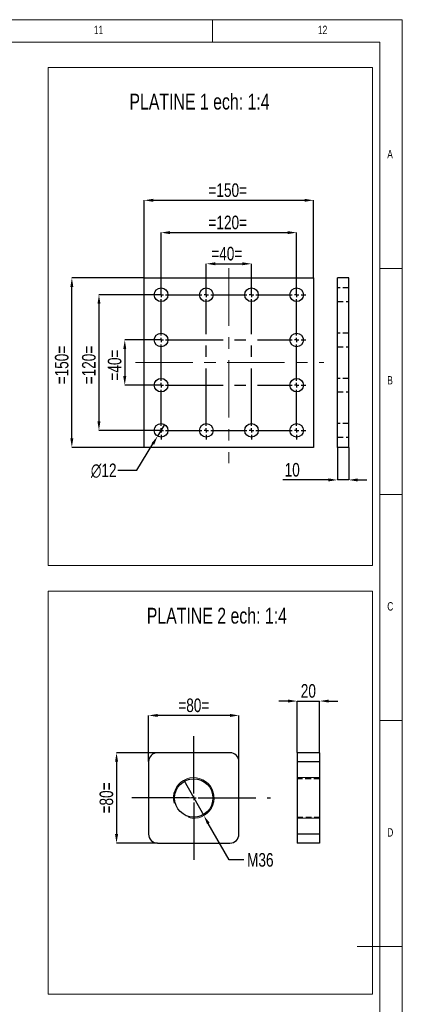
# Model space of a CAD drawing. Header units: millimetres. Extents: x 5 to 589, y 5 to 415.
# Tile 6 of 6: x 504 to 589, y 197 to 415. Entities that reach past the tile are written whole.
import ezdxf

# ---------------------------------------------------------------- set-up
doc = ezdxf.new("R2010")
doc.units = ezdxf.units.MM
doc.header["$PDSIZE"] = -1
doc.linetypes.add('CENTERX2', pattern=[20.32, 12.7, -2.54, 2.54, -2.54])
doc.linetypes.add('HIDDEN', pattern=[1.905, 1.27, -0.635])
for name, color, linetype in [('COTES', 1, 'Continuous'), ('NOTES', 6, 'Continuous'), ('TRAIT-FINS', 9, 'Continuous'), ('TRAIT-MIXTES', 3, 'CENTERX2'), ('TRAIT-TIRET', 2, 'HIDDEN')]:
    doc.layers.add(name, color=color, linetype=linetype)
doc.layers.add('TRAIT-FORT', color=4, linetype='Continuous', lineweight=25)
doc.styles.add('SLDTEXTSTYLE0', font='TXT', dxfattribs={"width": 0.75})
doc.dimstyles.new('SLDDIMSTYLE1', dxfattribs={"dimtxt": 3, "dimasz": 2, "dimexe": 0, "dimexo": 0.0625, "dimgap": 0.75, "dimtad": 1, "dimlfac": 4, "dimrnd": 1e-09, "dimzin": 12, "dimdsep": 46, "dimtxsty": 'SLDTEXTSTYLE0', "dimsah": 1, "dimcen": 0.09, "dimadec": 0, "dimazin": 3, "dimtfac": 1, "dimtofl": 0, "dimtmove": 0, "dimatfit": 3, "dimfxl": 1, "dimfrac": 2, "dimtolj": 1, "dimtzin": 12, "dimarcsym": 0})
doc.dimstyles.new('SLDDIMSTYLE2', dxfattribs={"dimtxt": 3, "dimasz": 2, "dimexe": 0, "dimexo": 0.0625, "dimgap": 0.75, "dimtad": 1, "dimlfac": 4, "dimrnd": 1e-09, "dimzin": 12, "dimdsep": 46, "dimtxsty": 'SLDTEXTSTYLE0', "dimsah": 1, "dimcen": 0.09, "dimadec": 0, "dimazin": 3, "dimtfac": 1, "dimtmove": 0, "dimatfit": 0, "dimfxl": 1, "dimfrac": 2, "dimtolj": 1, "dimtzin": 12, "dimarcsym": 0})
doc.dimstyles.new('SLDDIMSTYLE3', dxfattribs={"dimtxt": 3, "dimasz": 2, "dimexe": 0, "dimexo": 0.0625, "dimgap": 0.75, "dimtad": 0, "dimtih": 1, "dimtoh": 1, "dimlfac": 4, "dimrnd": 1e-09, "dimzin": 12, "dimdsep": 46, "dimtxsty": 'SLDTEXTSTYLE0', "dimblk1": 'NONE', "dimsah": 1, "dimcen": 0, "dimadec": 0, "dimazin": 3, "dimtfac": 1, "dimtmove": 0, "dimatfit": 3, "dimldrblk": 'NONE', "dimfxl": 1, "dimfrac": 2, "dimtolj": 1, "dimtzin": 12, "dimarcsym": 0})
doc.dimstyles.new('SLDDIMSTYLE4', dxfattribs={"dimtxt": 3, "dimasz": 2, "dimexe": 0, "dimexo": 0.0625, "dimgap": 0.75, "dimtad": 0, "dimtih": 1, "dimtoh": 1, "dimlfac": 4, "dimrnd": 1e-09, "dimzin": 12, "dimdsep": 46, "dimtxsty": 'SLDTEXTSTYLE0', "dimblk1": 'NONE', "dimsah": 1, "dimcen": 0, "dimadec": 0, "dimazin": 3, "dimtfac": 1, "dimtmove": 0, "dimatfit": 3, "dimldrblk": 'NONE', "dimfxl": 1, "dimfrac": 2, "dimtolj": 1, "dimtzin": 12, "dimarcsym": 0})

# ---------------------------------------------------------------- blocks, each defined once
blk = doc.blocks.new('_D')
at = {"layer": 'COTES', "color": 0, "lineweight": -2, "transparency": 16777216}
for p, q in [((531.87, 357.97), (531.87, 375.05)), ((533.87, 375.05), (567.37, 375.05)), ((569.37, 357.97), (569.37, 375.05))]:
    blk.add_line(p, q, dxfattribs=at)
at = {"layer": 'COTES', "color": 0, "transparency": 16777216}
for points in [[(533.87, 375.38), (533.87, 374.72), (531.87, 375.05)], [(567.37, 375.38), (567.37, 374.72), (569.37, 375.05)]]:
    blk.add_solid(points, dxfattribs=at)
at = {"layer": 'Defpoints', "color": 0, "transparency": 16777216}
for p in [(569.37, 375.05), (531.87, 357.91), (569.37, 357.91)]:
    blk.add_point(p, dxfattribs=at)
at = {"layer": 'COTES', "color": 0, "transparency": 16777216, "insert": (550.37, 378.8), "char_height": 3, "attachment_point": 2, "style": 'SLDTEXTSTYLE0'}
blk.add_mtext('\\A1;=150=', dxfattribs=at)
blk = doc.blocks.new('_D_1')
at = {"layer": 'COTES', "color": 0, "lineweight": -2, "transparency": 16777216}
for p, q in [((531.81, 357.91), (515.87, 357.91)), ((515.87, 322.41), (515.87, 355.91)), ((531.81, 320.41), (515.87, 320.41))]:
    blk.add_line(p, q, dxfattribs=at)
at = {"layer": 'COTES', "color": 0, "transparency": 16777216}
for points in [[(515.54, 355.91), (516.2, 355.91), (515.87, 357.91)], [(515.54, 322.41), (516.2, 322.41), (515.87, 320.41)]]:
    blk.add_solid(points, dxfattribs=at)
at = {"layer": 'Defpoints', "color": 0, "transparency": 16777216}
for p in [(515.87, 357.91), (531.87, 357.91), (531.87, 320.41)]:
    blk.add_point(p, dxfattribs=at)
at = {"layer": 'COTES', "color": 0, "transparency": 16777216, "insert": (512.12, 338.61), "char_height": 3, "attachment_point": 2, "rotation": 90, "style": 'SLDTEXTSTYLE0'}
blk.add_mtext('\\A1;=150=', dxfattribs=at)
blk = doc.blocks.new('_D_2')
at = {"layer": 'COTES', "color": 0, "lineweight": -2, "transparency": 16777216}
for p, q in [((545.62, 354.22), (545.62, 361.01)), ((547.62, 361.01), (553.62, 361.01)), ((555.62, 354.22), (555.62, 361.01))]:
    blk.add_line(p, q, dxfattribs=at)
at = {"layer": 'COTES', "color": 0, "transparency": 16777216}
for points in [[(547.62, 361.34), (547.62, 360.68), (545.62, 361.01)], [(553.62, 361.34), (553.62, 360.68), (555.62, 361.01)]]:
    blk.add_solid(points, dxfattribs=at)
at = {"layer": 'Defpoints', "color": 0, "transparency": 16777216}
for p in [(555.62, 361.01), (545.62, 354.16), (555.62, 354.16)]:
    blk.add_point(p, dxfattribs=at)
at = {"layer": 'COTES', "color": 0, "transparency": 16777216, "insert": (550.16, 364.76), "char_height": 3, "attachment_point": 2, "style": 'SLDTEXTSTYLE0'}
blk.add_mtext('\\A1;=40=', dxfattribs=at)
blk = doc.blocks.new('_D_3')
at = {"layer": 'COTES', "color": 0, "lineweight": -2, "transparency": 16777216}
for p, q in [((535.62, 354.22), (535.62, 367.91)), ((537.62, 367.91), (563.62, 367.91)), ((565.62, 354.22), (565.62, 367.91))]:
    blk.add_line(p, q, dxfattribs=at)
at = {"layer": 'COTES', "color": 0, "transparency": 16777216}
for points in [[(537.62, 368.24), (537.62, 367.57), (535.62, 367.91)], [(563.62, 368.24), (563.62, 367.57), (565.62, 367.91)]]:
    blk.add_solid(points, dxfattribs=at)
at = {"layer": 'Defpoints', "color": 0, "transparency": 16777216}
for p in [(565.62, 367.91), (535.62, 354.16), (565.62, 354.16)]:
    blk.add_point(p, dxfattribs=at)
at = {"layer": 'COTES', "color": 0, "transparency": 16777216, "insert": (550.37, 371.66), "char_height": 3, "attachment_point": 2, "style": 'SLDTEXTSTYLE0'}
blk.add_mtext('\\A1;=120=', dxfattribs=at)
blk = doc.blocks.new('_D_4')
at = {"layer": 'COTES', "color": 0, "lineweight": -2, "transparency": 16777216}
for p, q in [((535.56, 344.16), (527.58, 344.16)), ((527.58, 342.16), (527.58, 336.16)), ((535.56, 334.16), (527.58, 334.16))]:
    blk.add_line(p, q, dxfattribs=at)
at = {"layer": 'COTES', "color": 0, "transparency": 16777216}
for points in [[(527.25, 342.16), (527.91, 342.16), (527.58, 344.16)], [(527.25, 336.16), (527.91, 336.16), (527.58, 334.16)]]:
    blk.add_solid(points, dxfattribs=at)
at = {"layer": 'Defpoints', "color": 0, "transparency": 16777216}
for p in [(535.62, 344.16), (527.58, 334.16), (535.62, 334.16)]:
    blk.add_point(p, dxfattribs=at)
at = {"layer": 'COTES', "color": 0, "transparency": 16777216, "insert": (523.83, 338.61), "char_height": 3, "attachment_point": 2, "rotation": 90, "style": 'SLDTEXTSTYLE0'}
blk.add_mtext('\\A1;=40=', dxfattribs=at)
blk = doc.blocks.new('_D_5')
at = {"layer": 'COTES', "color": 0, "lineweight": -2, "transparency": 16777216}
for p, q in [((535.56, 354.16), (521.87, 354.16)), ((521.87, 352.16), (521.87, 326.16)), ((535.56, 324.16), (521.87, 324.16))]:
    blk.add_line(p, q, dxfattribs=at)
at = {"layer": 'COTES', "color": 0, "transparency": 16777216}
for points in [[(521.54, 352.16), (522.2, 352.16), (521.87, 354.16)], [(521.54, 326.16), (522.2, 326.16), (521.87, 324.16)]]:
    blk.add_solid(points, dxfattribs=at)
at = {"layer": 'Defpoints', "color": 0, "transparency": 16777216}
for p in [(535.62, 354.16), (521.87, 324.16), (535.62, 324.16)]:
    blk.add_point(p, dxfattribs=at)
at = {"layer": 'COTES', "color": 0, "transparency": 16777216, "insert": (518.12, 338.61), "char_height": 3, "attachment_point": 2, "rotation": 90, "style": 'SLDTEXTSTYLE0'}
blk.add_mtext('\\A1;=120=', dxfattribs=at)
blk = doc.blocks.new('_D_6')
at = {"layer": 'COTES', "color": 0, "lineweight": -2, "transparency": 16777216}
for p, q in [((536.4, 325.44), (534.84, 322.88)), ((530.25, 315.33), (533.8, 321.17)), ((526.08, 315.33), (530.25, 315.33))]:
    blk.add_line(p, q, dxfattribs=at)
at = {"layer": 'COTES', "color": 0, "transparency": 16777216}
blk.add_solid([(533.52, 321.34), (534.09, 320.99), (534.84, 322.88)], dxfattribs=at)
at = {"layer": 'Defpoints', "color": 0, "transparency": 16777216}
for p in [(536.4, 325.44), (534.84, 322.88)]:
    blk.add_point(p, dxfattribs=at)
at = {"layer": 'COTES', "color": 0, "transparency": 16777216, "insert": (520.08, 316.83), "char_height": 3, "attachment_point": 1, "style": 'SLDTEXTSTYLE0'}
blk.add_mtext('\\A1;∅12', dxfattribs=at)
blk = doc.blocks.new('_None')
blk = doc.blocks.new('SW_CENTERMARKSYMBOL_0')
at = {"layer": 'TRAIT-MIXTES', "color": 0}
for p, q in [((-1, 0), (-2, 0)), ((0, 0), (-0.5, 0)), ((0, 1), (0, 2)), ((0, 0), (0, 0.5)), ((0, 0), (0, -0.5)), ((0, 0), (0.5, 0)), ((1, 0), (9, 0)), ((10, 0), (9.5, 0)), ((10, 1), (10, 2)), ((10, 0), (10, 0.5)), ((10, 0), (10, -0.5)), ((10, 0), (10.5, 0)), ((11, 0), (19, 0)), ((20, 0), (19.5, 0)), ((20, 1), (20, 2)), ((20, 0), (20, 0.5)), ((20, 0), (20, -0.5)), ((20, 0), (20.5, 0)), ((21, 0), (29, 0)), ((30, 0), (29.5, 0)), ((30, 1), (30, 2)), ((30, 0), (30, 0.5)), ((30, 0), (30, -0.5)), ((30, 0), (30.5, 0)), ((31, 0), (32, 0)), ((0, -9), (0, -1)), ((10, -29), (10, -1)), ((20, -29), (20, -1)), ((30, -9), (30, -1)), ((-1, -10), (-2, -10)), ((0, -10), (-0.5, -10)), ((0, -10), (0, -9.5)), ((0, -10), (0, -10.5)), ((0, -10), (0.5, -10)), ((1, -10), (29, -10)), ((30, -10), (29.5, -10)), ((30, -10), (30, -9.5)), ((30, -10), (30, -10.5)), ((30, -10), (30.5, -10)), ((31, -10), (32, -10)), ((0, -19), (0, -11)), ((30, -19), (30, -11)), ((0, -20), (0, -19.5)), ((30, -20), (30, -19.5)), ((-1, -20), (-2, -20)), ((0, -20), (-0.5, -20)), ((0, -20), (0, -20.5)), ((0, -20), (0.5, -20)), ((0, -29), (0, -21)), ((1, -20), (29, -20)), ((30, -20), (29.5, -20)), ((30, -20), (30, -20.5)), ((30, -20), (30.5, -20)), ((30, -29), (30, -21)), ((31, -20), (32, -20)), ((-1, -30), (-2, -30)), ((0, -30), (-0.5, -30)), ((0, -30), (0, -29.5)), ((0, -30), (0, -30.5)), ((0, -30), (0.5, -30)), ((1, -30), (9, -30)), ((10, -30), (9.5, -30)), ((10, -30), (10, -29.5)), ((10, -30), (10, -30.5)), ((10, -30), (10.5, -30)), ((11, -30), (19, -30)), ((20, -30), (19.5, -30)), ((20, -30), (20, -29.5)), ((20, -30), (20, -30.5)), ((20, -30), (20.5, -30)), ((21, -30), (29, -30)), ((30, -30), (29.5, -30)), ((30, -30), (30, -29.5)), ((30, -30), (30, -30.5)), ((30, -30), (30.5, -30)), ((31, -30), (32, -30)), ((0, -31), (0, -32)), ((10, -31), (10, -32)), ((20, -31), (20, -32)), ((30, -31), (30, -32))]:
    blk.add_line(p, q, dxfattribs=at)
blk = doc.blocks.new('_D_7')
at = {"layer": 'COTES', "color": 0, "lineweight": -2, "transparency": 16777216}
for p, q in [((574.64, 320.35), (574.64, 313.2)), ((577.14, 320.35), (577.14, 313.2)), ((572.64, 313.2), (562.58, 313.2)), ((577.14, 313.2), (574.64, 313.2)), ((579.14, 313.2), (581.14, 313.2))]:
    blk.add_line(p, q, dxfattribs=at)
at = {"layer": 'COTES', "color": 0, "transparency": 16777216}
for points in [[(572.64, 313.54), (572.64, 312.87), (574.64, 313.2)], [(579.14, 313.54), (579.14, 312.87), (577.14, 313.2)]]:
    blk.add_solid(points, dxfattribs=at)
at = {"layer": 'Defpoints', "color": 0, "transparency": 16777216}
for p in [(574.64, 320.41), (577.14, 320.41), (577.14, 313.2)]:
    blk.add_point(p, dxfattribs=at)
at = {"layer": 'COTES', "color": 0, "transparency": 16777216, "insert": (564.64, 316.95), "char_height": 3, "attachment_point": 2, "style": 'SLDTEXTSTYLE0'}
blk.add_mtext('\\A1;10', dxfattribs=at)
blk = doc.blocks.new('_D_9')
at = {"layer": 'COTES', "color": 0, "lineweight": -2, "transparency": 16777216}
for p, q in [((532.86, 250.92), (532.86, 261.11)), ((550.86, 261.11), (534.86, 261.11)), ((552.86, 250.92), (552.86, 261.11))]:
    blk.add_line(p, q, dxfattribs=at)
at = {"layer": 'COTES', "color": 0, "transparency": 16777216}
for points in [[(534.86, 261.44), (534.86, 260.78), (532.86, 261.11)], [(550.86, 261.44), (550.86, 260.78), (552.86, 261.11)]]:
    blk.add_solid(points, dxfattribs=at)
at = {"layer": 'Defpoints', "color": 0, "transparency": 16777216}
for p in [(532.86, 261.11), (532.86, 250.86), (552.86, 250.86)]:
    blk.add_point(p, dxfattribs=at)
at = {"layer": 'COTES', "color": 0, "transparency": 16777216, "insert": (542.86, 264.86), "char_height": 3, "attachment_point": 2, "style": 'SLDTEXTSTYLE0'}
blk.add_mtext('\\A1;=80=', dxfattribs=at)
blk = doc.blocks.new('_D_10')
at = {"layer": 'COTES', "color": 0, "lineweight": -2, "transparency": 16777216}
for p, q in [((534.79, 252.86), (525.76, 252.86)), ((525.76, 250.86), (525.76, 234.86)), ((534.79, 232.86), (525.76, 232.86))]:
    blk.add_line(p, q, dxfattribs=at)
at = {"layer": 'COTES', "color": 0, "transparency": 16777216}
for points in [[(525.43, 250.86), (526.1, 250.86), (525.76, 252.86)], [(525.43, 234.86), (526.1, 234.86), (525.76, 232.86)]]:
    blk.add_solid(points, dxfattribs=at)
at = {"layer": 'Defpoints', "color": 0, "transparency": 16777216}
for p in [(534.86, 252.86), (525.76, 232.86), (534.86, 232.86)]:
    blk.add_point(p, dxfattribs=at)
at = {"layer": 'COTES', "color": 0, "transparency": 16777216, "insert": (522.01, 242.86), "char_height": 3, "attachment_point": 2, "rotation": 90, "style": 'SLDTEXTSTYLE0'}
blk.add_mtext('\\A1;=80=', dxfattribs=at)
blk = doc.blocks.new('_D_11')
at = {"layer": 'COTES', "color": 0, "lineweight": -2, "transparency": 16777216}
for p, q in [((540.63, 246.77), (545.08, 238.95)), ((550.65, 229.16), (546.07, 237.21)), ((553.9, 229.16), (550.65, 229.16))]:
    blk.add_line(p, q, dxfattribs=at)
at = {"layer": 'COTES', "color": 0, "transparency": 16777216}
blk.add_solid([(546.36, 237.37), (545.78, 237.05), (545.08, 238.95)], dxfattribs=at)
at = {"layer": 'Defpoints', "color": 0, "transparency": 16777216}
for p in [(540.63, 246.77), (545.08, 238.95)]:
    blk.add_point(p, dxfattribs=at)
at = {"layer": 'COTES', "color": 0, "transparency": 16777216, "insert": (554.65, 230.66), "char_height": 3, "attachment_point": 1, "style": 'SLDTEXTSTYLE0'}
blk.add_mtext('\\A1;M36', dxfattribs=at)
blk = doc.blocks.new('SW_CENTERMARKSYMBOL_1')
at = {"layer": 'TRAIT-MIXTES', "color": 0}
for p, q in [((0, 1), (0, 14.11)), ((-1, 0), (-15.73, 0)), ((0, 0), (-0.5, 0)), ((0, 0), (0, 0.5)), ((0, 0), (0, -0.5)), ((0, 0), (0.5, 0)), ((1, 0), (17, 0)), ((0, -1), (0, -14.41))]:
    blk.add_line(p, q, dxfattribs=at)
blk = doc.blocks.new('SW_CENTERMARKSYMBOL_2')
at = {"layer": 'TRAIT-MIXTES', "color": 0}
for p, q in [((0, 1), (0, 4.75)), ((-1, 0), (-4.75, 0)), ((0, 0), (-0.5, 0)), ((0, 0), (0, 0.5)), ((0, 0), (0, -0.5)), ((0, 0), (0.5, 0)), ((1, 0), (4.75, 0)), ((0, -1), (0, -4.75))]:
    blk.add_line(p, q, dxfattribs=at)
blk = doc.blocks.new('_D_12')
at = {"layer": 'COTES', "color": 0, "lineweight": -2, "transparency": 16777216}
for p, q in [((563.71, 264.29), (561.71, 264.29)), ((565.71, 252.92), (565.71, 264.29)), ((565.71, 264.29), (570.71, 264.29)), ((570.71, 252.92), (570.71, 264.29)), ((572.71, 264.29), (574.71, 264.29))]:
    blk.add_line(p, q, dxfattribs=at)
at = {"layer": 'COTES', "color": 0, "transparency": 16777216}
for points in [[(563.71, 264.62), (563.71, 263.96), (565.71, 264.29)], [(572.71, 264.62), (572.71, 263.96), (570.71, 264.29)]]:
    blk.add_solid(points, dxfattribs=at)
at = {"layer": 'Defpoints', "color": 0, "transparency": 16777216}
for p in [(570.71, 264.29), (565.71, 252.86), (570.71, 252.86)]:
    blk.add_point(p, dxfattribs=at)
at = {"layer": 'COTES', "color": 0, "transparency": 16777216, "insert": (568.21, 268.04), "char_height": 3, "attachment_point": 2, "style": 'SLDTEXTSTYLE0'}
blk.add_mtext('\\A1;20', dxfattribs=at)

msp = doc.modelspace()

# ---------------------------------------------------------------- linework, layer by layer
at = {"lineweight": 18}
for p, q in [((589, 415), (5, 415)), ((547, 410), (547, 415)), ((589, 5), (589, 415)), ((584, 410), (10, 410)), ((584, 10), (584, 410)), ((510.6344, 404.456), (582.4295, 404.456)), ((510.6344, 404.456), (510.6344, 294.2841)), ((582.4295, 404.456), (582.4295, 294.2841)), ((584, 360), (589, 360)), ((589, 310), (584, 310)), ((510.6344, 294.2841), (582.4295, 294.2841)), ((510.6344, 288.5723), (582.4295, 288.5723)), ((510.6344, 288.5723), (510.6344, 199.4871)), ((582.4295, 288.5723), (582.4295, 199.4871)), ((584, 260), (589, 260)), ((589, 210), (579, 210)), ((510.6344, 199.4871), (582.4295, 199.4871))]:
    msp.add_line(p, q, dxfattribs=at)
at = {"layer": 'TRAIT-FINS', "lineweight": 18}
for p, q in [((570.7106, 247.3597), (565.7106, 247.3597)), ((570.7106, 238.3597), (565.7106, 238.3597))]:
    msp.add_line(p, q, dxfattribs=at)
msp.add_arc((542.8559, 242.8597), 4.5, 255, 195, dxfattribs=at)
at = {"layer": 'TRAIT-FORT', "lineweight": 25}
for p, q in [((531.8696, 357.9075), (569.3696, 357.9075)), ((531.8696, 320.4075), (531.8696, 357.9075)), ((569.3696, 357.9075), (569.3696, 320.4075)), ((577.1413, 357.9075), (574.6413, 357.9075)), ((574.6413, 320.4075), (574.6413, 357.9075)), ((577.1413, 320.4075), (577.1413, 357.9075)), ((569.3696, 320.4075), (531.8696, 320.4075)), ((577.1413, 320.4075), (574.6413, 320.4075)), ((550.8559, 252.8597), (534.8559, 252.8597)), ((570.7106, 252.8597), (565.7106, 252.8597)), ((565.7106, 252.8597), (565.7106, 250.8597)), ((570.7106, 252.8597), (570.7106, 250.8597)), ((532.8559, 250.8597), (532.8559, 234.8597)), ((552.8559, 234.8597), (552.8559, 250.8597)), ((570.7106, 250.8597), (565.7106, 250.8597)), ((565.7106, 250.8597), (565.7106, 234.8597)), ((570.7106, 250.8597), (570.7106, 234.8597)), ((570.7106, 234.8597), (565.7106, 234.8597)), ((565.7106, 234.8597), (565.7106, 232.8597)), ((570.7106, 234.8597), (570.7106, 232.8597)), ((534.8559, 232.8597), (550.8559, 232.8597)), ((570.7106, 232.8597), (565.7106, 232.8597))]:
    msp.add_line(p, q, dxfattribs=at)
for centre, radius in [((535.6196, 354.1575), 1.5), ((545.6196, 354.1575), 1.5), ((555.6196, 354.1575), 1.5), ((565.6196, 354.1575), 1.5), ((535.6196, 344.1575), 1.5), ((565.6196, 344.1575), 1.5), ((535.6196, 334.1575), 1.5), ((565.6196, 334.1575), 1.5), ((535.6196, 324.1575), 1.5), ((545.6196, 324.1575), 1.5), ((555.6196, 324.1575), 1.5), ((565.6196, 324.1575), 1.5), ((542.8559, 242.8597), 4.25)]:
    msp.add_circle(centre, radius, dxfattribs=at)
for centre, start, end in [((534.8559, 250.8597), 90, 180), ((550.8559, 250.8597), 0, 90), ((534.8559, 234.8597), 180, 270), ((550.8559, 234.8597), 270, 0)]:
    msp.add_arc(centre, 2, start, end, dxfattribs=at)
at = {"layer": 'TRAIT-MIXTES', "lineweight": 18}
for p, q in [((550.6196, 360.0053), (550.6196, 316.9472)), ((529.9317, 339.1575), (571.621, 339.1575)), ((542.3927, 242.8597), (536.4515, 242.8597))]:
    msp.add_line(p, q, dxfattribs=at)
at = {"layer": 'TRAIT-TIRET'}
for p, q in [((577.1413, 355.6575), (574.6413, 355.6575)), ((574.6413, 352.6575), (577.1413, 352.6575)), ((577.1413, 345.6575), (574.6413, 345.6575)), ((574.6413, 342.6575), (577.1413, 342.6575)), ((577.1413, 335.6575), (574.6413, 335.6575)), ((574.6413, 332.6575), (577.1413, 332.6575)), ((577.1413, 325.6575), (574.6413, 325.6575)), ((574.6413, 322.6575), (577.1413, 322.6575)), ((570.7106, 250.8597), (565.7106, 250.8597)), ((570.7106, 247.1097), (565.7106, 247.1097)), ((565.7106, 238.6097), (570.7106, 238.6097)), ((570.7106, 234.8597), (565.7106, 234.8597))]:
    msp.add_line(p, q, dxfattribs=at)

# ---------------------------------------------------------------- block references
at = {"layer": 'TRAIT-MIXTES'}
for name, p in [('SW_CENTERMARKSYMBOL_0', (535.6196, 354.1575)), ('SW_CENTERMARKSYMBOL_1', (542.8559, 242.8597)), ('SW_CENTERMARKSYMBOL_2', (542.8559, 242.8597))]:
    msp.add_blockref(name, p, dxfattribs=at)

# ---------------------------------------------------------------- texts
at = {"layer": 'NOTES', "attachment_point": 1, "style": 'SLDTEXTSTYLE0'}
for s, insert, char_height in [('11', (520.75, 413.668), 1.85208), ('12', (570.3333, 413.668), 1.85208), ('PLATINE 1 ech: 1:4', (528.6097, 398.634), 3.5), ('A', (585.6667, 386.168), 1.8521), ('B', (585.6667, 336.168), 1.8521), ('C', (585.6667, 286.168), 1.8521), ('PLATINE 2 ech: 1:4', (532.4487, 284.9221), 3.5), ('D', (585.6667, 236.168), 1.8521)]:
    msp.add_mtext(s, dxfattribs=dict(at, insert=insert, char_height=char_height))

# ---------------------------------------------------------------- dimensions: what is measured, and where the dimension line sits
at = {"layer": 'COTES'}
for base, p1, p2, dimstyle, picture, middle in [((569.3696, 375.0494), (531.8696, 357.9075), (569.3696, 357.9075), 'SLDDIMSTYLE1', '_D', (550.369, 375.0494)), ((565.6196, 367.9075), (535.6196, 354.1575), (565.6196, 354.1575), 'SLDDIMSTYLE1', '_D_3', (550.369, 367.9075)), ((555.6196, 361.0095), (545.6196, 354.1575), (555.6196, 354.1575), 'SLDDIMSTYLE2', '_D_2', (550.1637, 361.0095)), ((532.8559, 261.1097), (552.8559, 250.8597), (532.8559, 250.8597), 'SLDDIMSTYLE1', '_D_9', (542.8559, 261.1097))]:
    dim = msp.add_linear_dim(base=base, p1=p1, p2=p2, text='=<>=', dimstyle=dimstyle, dxfattribs=at)
    dim.commit()
    dim.dimension.update_dxf_attribs({"geometry": picture, "text_midpoint": middle, "dimtype": 160})
for base, p1, p2, dimstyle, picture, middle in [((515.8696, 357.9075), (531.8696, 320.4075), (531.8696, 357.9075), 'SLDDIMSTYLE1', '_D_1', (515.8696, 338.6059)), ((521.8696, 324.1575), (535.6196, 354.1575), (535.6196, 324.1575), 'SLDDIMSTYLE1', '_D_5', (521.8696, 338.6059)), ((527.5809, 334.1575), (535.6196, 344.1575), (535.6196, 334.1575), 'SLDDIMSTYLE2', '_D_4', (527.5809, 338.6059)), ((525.7647, 232.8597), (534.8559, 252.8597), (534.8559, 232.8597), 'SLDDIMSTYLE1', '_D_10', (525.7647, 242.8597))]:
    dim = msp.add_linear_dim(base=base, p1=p1, p2=p2, angle=90, text='=<>=', dimstyle=dimstyle, dxfattribs=at)
    dim.commit()
    dim.dimension.update_dxf_attribs({"geometry": picture, "text_midpoint": middle, "dimtype": 160})
dim = msp.add_diameter_dim_2p(p1=(536.3988, 325.4393), p2=(534.8404, 322.8758), dimstyle='SLDDIMSTYLE3', dxfattribs=at)
dim.commit()
dim.dimension.update_dxf_attribs({"geometry": '_D_6', "text_midpoint": (522.7016, 315.326), "dimtype": 163})
for base, p1, p2, picture, middle in [((577.1413, 313.2025), (574.6413, 320.4075), (577.1413, 320.4075), '_D_7', (564.6413, 313.2025)), ((570.7106, 264.29), (565.7106, 252.8597), (570.7106, 252.8597), '_D_12', (568.2106, 264.29))]:
    dim = msp.add_linear_dim(base=base, p1=p1, p2=p2, dimstyle='SLDDIMSTYLE2', dxfattribs=at)
    dim.commit()
    dim.dimension.update_dxf_attribs({"geometry": picture, "text_midpoint": middle, "dimtype": 160})
dim = msp.add_diameter_dim_2p(p1=(540.6308, 246.7711), p2=(545.081, 238.9483), text='M36', dimstyle='SLDDIMSTYLE4', override={"dimpost": '<>'}, dxfattribs=at)
dim.commit()
dim.dimension.update_dxf_attribs({"geometry": '_D_11', "text_midpoint": (557.6466, 229.158), "dimtype": 163})

doc.saveas('drawing.dxf')
